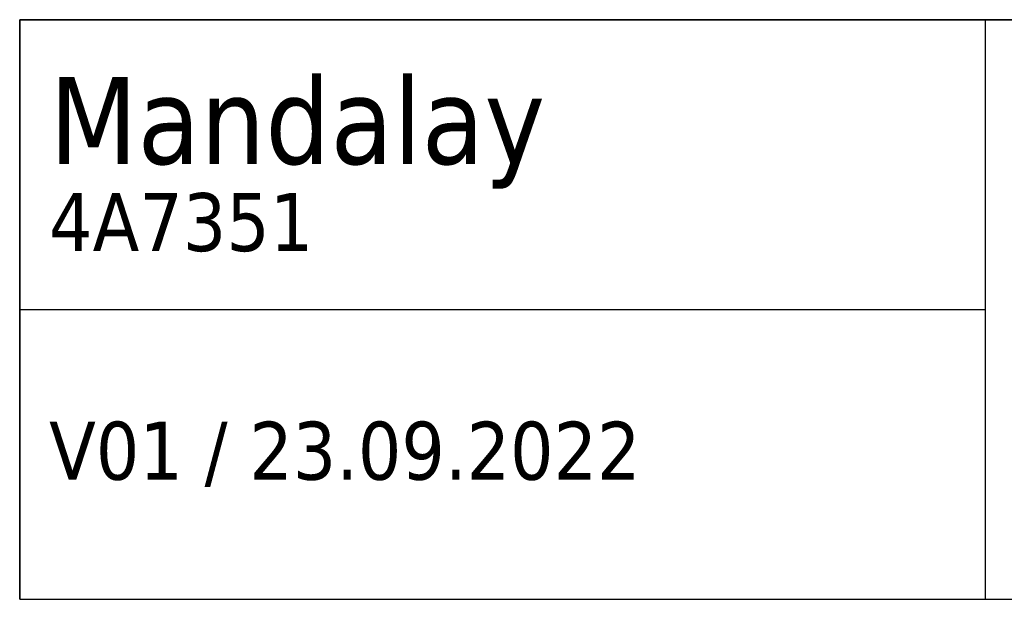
# Model space of a CAD drawing. Header units: millimetres. Extents: x 39 to 292, y 5 to 174.
# Tile 2 of 5: x 192 to 243, y 5 to 35. Entities that reach past the tile are written whole.
import ezdxf

# ---------------------------------------------------------------- set-up
doc = ezdxf.new("R2010")
doc.units = ezdxf.units.MM
doc.layers.add('253', color=7, linetype='Continuous', true_color=0xffffff)
doc.styles.add('Tahoma', font='Tahoma')

# ---------------------------------------------------------------- blocks, each defined once
blk = doc.blocks.new('TabularNote1')
at = {"layer": '253', "color": 162, "linetype": 'Continuous', "lineweight": 35}
for p, q in [((-100, 30), (-50, 30)), ((-100, 30), (-100, 15)), ((-50, 30), (0, 30)), ((-100, 15), (-100, 0))]:
    blk.add_line(p, q, dxfattribs=at)
at = {"layer": '253', "color": 162, "linetype": 'Continuous', "lineweight": 25}
for p, q in [((-50, 30), (-50, 15)), ((-100, 15), (-50, 15)), ((-50, 15), (-50, 0)), ((-100, 0), (-50, 0)), ((-50, 0), (0, 0))]:
    blk.add_line(p, q, dxfattribs=at)
at = {"layer": '253', "color": 18, "linetype": 'Continuous', "lineweight": 13, "char_height": 3, "attachment_point": 4, "line_spacing_factor": 0.801055, "style": 'Tahoma'}
for s, insert in [('\\fTahoma|b0|i0;\\W1.0000;{\\H1.50x;Mandalay}\\P4A7351', (-98.475, 22.5)), ('\\fTahoma|b0|i0;\\W1.0000;V01 / 23.09.2022', (-98.475, 7.5))]:
    blk.add_mtext(s, dxfattribs=dict(at, insert=insert))

msp = doc.modelspace()

# ---------------------------------------------------------------- block references
at = {"layer": '253', "color": 162, "linetype": 'Continuous', "lineweight": 70}
msp.add_blockref('TabularNote1', (292, 5), dxfattribs=at)

doc.saveas('drawing.dxf')
